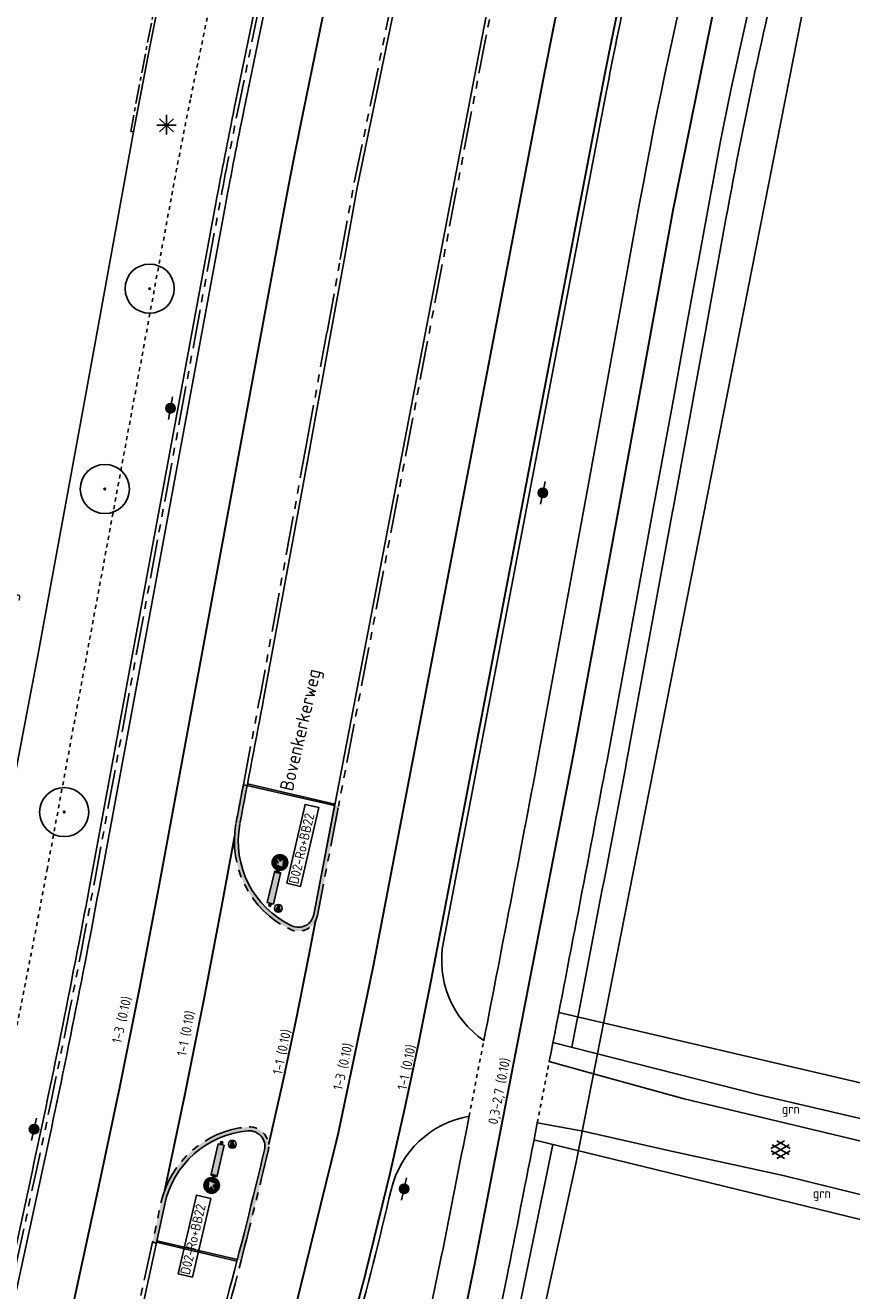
# Model space of a CAD drawing. Header units: metres. Extents: x 116958 to 118326, y 475500 to 477904.
# Tile 121 of 256: x 117555 to 117597, y 476549 to 476613. Entities that reach past the tile are written whole.
import ezdxf

# ---------------------------------------------------------------- set-up
doc = ezdxf.new("R2010")
doc.units = ezdxf.units.M
doc.header["$LTSCALE"] = 0.2
for name, pattern in [('200-03-27', [15, 1.5, -13.5]), ('200-1-1', [10, 5, -5]), ('200-1-3', [20, 5, -15]), ('CENTER', [8, 5, -1, 1, -1]), ('MATGRENS', [2, 1, -1]), ('VH-TROTTOIRBAND_130-150', [15, 5, -2, 2, -2, 2, -2]), ('VH-TROTTOIRBAND_180-200', [20, 10, -2, 2, -2, 2, -2])]:
    doc.linetypes.add(name, pattern=pattern)
doc.layers.get('0').update_dxf_attribs({"color": 6})
for name, color, linetype in [('B-WE-GR-BOOM-G', 252, 'Continuous'), ('B-WE-GR-GROENVOORZIENING-GV', 252, 'Continuous'), ('B-WE-IE-MEUBILAIR_WEGMEUBILAIR_LICHTMAST-G', 252, 'Continuous'), ('B-WE-OG-STRAATNAAM-T35', 3, 'Continuous'), ('B-WE-VH-GOOT_TEGEL-150', 252, 'CENTER'), ('B-WE-VH-KANTOPSLUITING_TROTTOIRBAND_130X150_250-G', 252, 'Continuous'), ('B-WE-VH-VERHARDING_ASFALT-GV', 252, 'Continuous'), ('N-WE-IE-MEUBILAIR_WEGMEUBILAIR_LICHTMAST-G', 2, 'Continuous'), ('N-WE-IE-MEUBILAIR_WEGMEUBILAIR_VERKEERSBORD-G', 7, 'Continuous'), ('N-WE-IE-MEUBILAIR_WEGMEUBILAIR_VERKEERSBORD-PAAL', 2, 'Continuous'), ('N-WE-IE-TERREINAFSCHEIDING_KUNSTMATIG_HEKWERK-G', 251, 'HEKWERK'), ('N-WE-VH-GOOT_TEGEL-300', 251, 'Continuous'), ('N-WE-VH-KANTOPSLUITING_ACHTERKANTBAND-G', 251, 'Continuous'), ('N-WE-VH-KANTOPSLUITING_OPSLUITBAND_80X200-G', 251, 'Continuous'), ('N-WE-VH-KANTOPSLUITING_TROTTOIRBAND_130 150-G', 251, 'VH-TROTTOIRBAND_130-150'), ('N-WE-VH-KANTOPSLUITING_TROTTOIRBAND_180 200-G', 251, 'VH-TROTTOIRBAND_180-200'), ('N-WE-VH-KANTOPSLUITING_TROTTOIRBAND_180 200-WIT', 251, 'VH-TROTTOIRBAND_180-200'), ('N-WE-VH-MATERIAALGRENS-G', 251, 'MATGRENS'), ('N-WE-VH-VERHARDING_KANT_ASFALT-G', 251, 'Continuous'), ('N-WE-VW-MARKERING_LANGS_STREEP_030_270_010-G', 1, '200-03-27'), ('N-WE-VW-MARKERING_LANGS_STREEP_100_100_010-G', 1, '200-1-1'), ('N-WE-VW-MARKERING_LANGS_STREEP_100_300_010-G', 1, '200-1-3'), ('N-WE-VW-MARKERING_LANGS_STREEP_GETROKKEN_010-G', 1, 'Continuous'), ('N-WE-VW-MARKERING_TEKST-G', 7, 'Continuous'), ('to-xx-bibcontour', 7, 'Continuous'), ('to-xx-bibkleur', 7, 'Continuous'), ('X-XX-WERKGRENS-G', 4, 'WERKGRENS')]:
    doc.layers.add(name, color=color, linetype=linetype)
doc.styles.get("Standard").update_dxf_attribs({"font": 'isocp.shx'})
doc.linetypes.add('HEKWERK', pattern='A,5,-1,[103,standaard.shx,S=0.5,R=0,X=0,Y=0],-1', length=7)
doc.linetypes.add('WERKGRENS', pattern='A,5,-2,[100,standaard.shx,S=1,R=0,X=0,Y=0],-2', length=9)

# ---------------------------------------------------------------- blocks, each defined once
blk = doc.blocks.new('BGTGV')
for p, q in [((0.0197, 0.04605), (-0.0497, 0.00595)), ((0.04330000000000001, 0.025), (-0.04330000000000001, -0.025)), ((0.04330000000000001, -0.025), (-0.04330000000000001, 0.025)), ((0.04965, 0.006), (-0.01975, 0.04605)), ((0.01965, -0.046), (-0.0494, -0.00615)), ((0.04955, -0.006050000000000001), (-0.0197, -0.046))]:
    blk.add_line(p, q)
blk = doc.blocks.new('BGT_GR')
at = {"insert": (0.04347480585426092, 0.0186015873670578), "char_height": 0.1, "attachment_point": 5, "line_spacing_factor": 0.8}
blk.add_mtext('{\\C256;grn}', dxfattribs=at)
blk = doc.blocks.new('CELQ211865')
for p, q in [((-0.5, 0), (0.5, 0)), ((0.3540000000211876, -0.3358633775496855), (-0.3539999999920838, 0.3358633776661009)), ((0.3540000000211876, 0.3358633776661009), (-0.3539999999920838, -0.3358633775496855)), ((-0.0009999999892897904, 0.5256166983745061), (0, -0.4743833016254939))]:
    blk.add_line(p, q)
blk = doc.blocks.new('Bestboom')
h = blk.add_hatch(color=256)
h.dxf.hatch_style = 1
h.paths.add_polyline_path([(41.13588697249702, -5.820766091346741e-11, 1), (-41.13588697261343, -5.820766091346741e-11, 1)])
for radius in [1260, 41.13588697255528]:
    blk.add_circle((-5.820766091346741e-11, -5.820766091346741e-11), radius)
blk = doc.blocks.new('D02ro_BB22')
at = {"layer": 'to-xx-bibkleur'}
h = blk.add_hatch(color=150, dxfattribs=at)
h.dxf.hatch_style = 1
h.paths.add_polyline_path([(0.2000096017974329, 1.149910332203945, 1), (-0.1999903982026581, 1.149910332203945, 1)])
h.paths.add_polyline_path([(-0.1899903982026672, 1.149910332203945, -1), (0.190009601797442, 1.149910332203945, -1)], flags=16)
h.paths.add_polyline_path([(-0.1833237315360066, 1.149910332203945, -1), (0.1833429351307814, 1.149910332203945, -1)], flags=0)
h.paths.add_polyline_path([(-0.01866428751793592, 1.005610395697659), (-0.01866428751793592, 1.132804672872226, 0.2226689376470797), (-0.04935049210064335, 1.182804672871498), (-0.03917649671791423, 1.140043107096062), (-0.03944257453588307, 1.137033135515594), (-0.04085942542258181, 1.134731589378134), (-0.04227627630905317, 1.132430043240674), (-0.04714544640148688, 1.132253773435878), (-0.1342483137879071, 1.19698322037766), (-0.1369922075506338, 1.200259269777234), (-0.1374345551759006, 1.202118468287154), (-0.1369922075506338, 1.203977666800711), (-0.1342483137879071, 1.207253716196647), (-0.04714544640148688, 1.271983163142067), (-0.04227627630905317, 1.271806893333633), (-0.04085942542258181, 1.269505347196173), (-0.03944257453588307, 1.267203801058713), (-0.03917649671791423, 1.264193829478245), (-0.04935049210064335, 1.221432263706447, -0.2812638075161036), (0.0006495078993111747, 1.186690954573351, -0.2812638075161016), (0.0506495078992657, 1.221432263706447), (0.04047551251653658, 1.264193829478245), (0.04074159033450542, 1.267203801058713), (0.04215844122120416, 1.269505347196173), (0.04357529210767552, 1.271806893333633), (0.04844446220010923, 1.271983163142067), (0.1355473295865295, 1.207253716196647), (0.1382912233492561, 1.203977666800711), (0.138733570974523, 1.202118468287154), (0.1382912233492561, 1.200259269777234), (0.1355473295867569, 1.19698322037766), (0.04844446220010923, 1.132253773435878), (0.04357529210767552, 1.132430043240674), (0.04215844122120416, 1.134731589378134), (0.04074159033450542, 1.137033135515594), (0.04047551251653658, 1.140043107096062), (0.0506495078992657, 1.182804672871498, 0.2226689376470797), (0.01996330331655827, 1.132804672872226), (0.01996330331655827, 1.005610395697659)], flags=0)
h = blk.add_hatch(color=255, dxfattribs=at)
h.paths.add_polyline_path([(-0.1121730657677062, 1.093688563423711), (-0.1121644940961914, 1.088958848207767), (-0.1121559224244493, 1.084229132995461), (-0.1053869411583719, 1.077484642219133), (-0.1013304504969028, 1.076140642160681), (0.08656803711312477, 1.042697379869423), (0.09467612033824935, 1.042712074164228), (0.1006814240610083, 1.045728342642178), (0.1036969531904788, 1.051734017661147), (0.103710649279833, 1.05984210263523), (0.070244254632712, 1.247736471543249), (0.06889975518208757, 1.251792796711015), (0.0621544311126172, 1.25856094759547), (0.05742471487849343, 1.258568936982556), (0.05269499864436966, 1.258576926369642), (0.002576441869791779, 1.188391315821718), (-0.07455331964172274, 1.26553544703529), (-0.1191472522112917, 1.220936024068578), (-0.0419936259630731, 1.143815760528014)], flags=0)
edge = h.paths.add_edge_path(flags=16)
edge.add_arc((9.601797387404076e-06, 1.149999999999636), 0.1831505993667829, 0, 360)
edge = h.paths.add_edge_path()
edge.add_arc((9.601797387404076e-06, 1.149999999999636), 0.1902285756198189, 0, 360)
h = blk.add_hatch(color=150, dxfattribs=at)
h.dxf.hatch_style = 1
h.paths.add_polyline_path([(-0.1831409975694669, 1.149999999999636, 1), (0.1831602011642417, 1.149999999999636, 1)])
h.paths.add_polyline_path([(0.103710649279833, 1.05984210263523), (0.1036969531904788, 1.051734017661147), (0.1006814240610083, 1.045728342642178), (0.09467612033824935, 1.042712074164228), (0.08656803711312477, 1.042697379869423), (-0.1013304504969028, 1.076140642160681), (-0.1053869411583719, 1.077484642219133), (-0.1121559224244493, 1.084229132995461), (-0.1121644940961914, 1.088958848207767), (-0.1121730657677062, 1.093688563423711), (-0.0419936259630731, 1.143815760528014), (-0.1191472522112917, 1.220936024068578), (-0.07455331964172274, 1.26553544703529), (0.002576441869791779, 1.188391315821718), (0.05269499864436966, 1.258576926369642), (0.05742471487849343, 1.258568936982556), (0.0621544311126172, 1.25856094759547), (0.06889975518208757, 1.251792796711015), (0.070244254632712, 1.247736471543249)], flags=16)
for color, points in [(250, [(-0.0800109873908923, 0.874999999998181), (0.07998901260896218, 0.874999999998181), (0.07998901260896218, 0.8999999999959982), (-0.0800109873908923, 0.8999999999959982)]), (50, [(-0.0800109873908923, 0.07500000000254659), (0.07998901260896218, 0.07500000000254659), (0.07998901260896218, 0.874999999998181), (-0.0800109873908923, 0.874999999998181)]), (253, [(-0.02501098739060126, 0.8999999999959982), (0.02503019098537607, 0.8999999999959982), (0.02503019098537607, 0.9499999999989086), (-0.02501098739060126, 0.9499999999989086)]), (253, [(-0.02501098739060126, 1.818989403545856e-12), (0.02498901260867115, 1.818989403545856e-12), (0.02498901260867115, 0.07500000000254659), (-0.02501098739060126, 0.07500000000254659)])]:
    blk.add_hatch(color=color, dxfattribs=at).paths.add_polyline_path(points)
at = {"layer": 'to-xx-bibcontour', "color": 7}
for points in [[(-0.1121730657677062, 1.093688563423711), (-0.1121644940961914, 1.088958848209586), (-0.1121559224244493, 1.084229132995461), (-0.1053869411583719, 1.077484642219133), (-0.1013304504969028, 1.076140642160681), (0.08656803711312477, 1.042697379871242), (0.09467612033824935, 1.042712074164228), (0.1006814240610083, 1.045728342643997), (0.1036969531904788, 1.051734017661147), (0.103710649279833, 1.059842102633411), (0.070244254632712, 1.247736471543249), (0.06889975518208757, 1.251792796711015), (0.0621544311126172, 1.25856094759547), (0.05742471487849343, 1.258568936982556), (0.05269499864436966, 1.258576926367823), (0.002576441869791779, 1.188391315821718), (-0.07455331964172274, 1.26553544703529), (-0.1191472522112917, 1.220936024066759), (-0.0419936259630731, 1.143815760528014)], [(-0.0800109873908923, 0.874999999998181), (0.07998901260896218, 0.874999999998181), (0.07998901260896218, 0.8999999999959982), (-0.0800109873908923, 0.8999999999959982)], [(-0.0800109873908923, 0.07500000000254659), (0.07998901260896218, 0.07500000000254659), (0.07998901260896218, 0.874999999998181), (-0.0800109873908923, 0.874999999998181)], [(-0.02501098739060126, 0.8999999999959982), (0.02503019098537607, 0.8999999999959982), (0.02503019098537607, 0.9499999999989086), (-0.02501098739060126, 0.9499999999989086)], [(-0.02501098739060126, 1.818989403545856e-12), (0.02498901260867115, 1.818989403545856e-12), (0.02498901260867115, 0.07500000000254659), (-0.02501098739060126, 0.07500000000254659)]]:
    blk.add_lwpolyline(points, close=True, dxfattribs=at)
for radius in [0.2, 0.1902285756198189, 0.1831505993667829]:
    blk.add_circle((9.601797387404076e-06, 1.149999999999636), radius, dxfattribs=at)
at = {"layer": 'to-xx-bibkleur', "color": 255}
blk.add_lwpolyline([(-0.1121730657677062, 1.093688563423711), (-0.1121644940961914, 1.088958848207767), (-0.1121559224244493, 1.084229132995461), (-0.1053869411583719, 1.077484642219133), (-0.1013304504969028, 1.076140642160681), (0.08656803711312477, 1.042697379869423), (0.09467612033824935, 1.042712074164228), (0.1006814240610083, 1.045728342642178), (0.1036969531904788, 1.051734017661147), (0.103710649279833, 1.05984210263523), (0.070244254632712, 1.247736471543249), (0.06889975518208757, 1.251792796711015), (0.0621544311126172, 1.25856094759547), (0.05742471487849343, 1.258568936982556), (0.05269499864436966, 1.258576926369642), (0.002576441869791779, 1.188391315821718), (-0.07455331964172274, 1.26553544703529), (-0.1191472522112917, 1.220936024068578), (-0.0419936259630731, 1.143815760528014)], close=True, dxfattribs=at)
at = {"layer": 'to-xx-bibkleur', "color": 250}
for points in [[(-0.0800109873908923, 0.874999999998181), (0.07998901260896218, 0.874999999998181), (0.07998901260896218, 0.8999999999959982), (-0.0800109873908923, 0.8999999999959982)], [(-0.0800109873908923, 0.07500000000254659), (0.07998901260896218, 0.07500000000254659), (0.07998901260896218, 0.874999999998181), (-0.0800109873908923, 0.874999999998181)], [(-0.02501098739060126, 0.8999999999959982), (0.02503019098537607, 0.8999999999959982), (0.02503019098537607, 0.9499999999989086), (-0.02501098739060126, 0.9499999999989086)], [(-0.02501098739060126, 1.818989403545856e-12), (0.02498901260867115, 1.818989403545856e-12), (0.02498901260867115, 0.07500000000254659), (-0.02501098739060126, 0.07500000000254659)]]:
    blk.add_lwpolyline(points, close=True, dxfattribs=at)
at = {"layer": 'to-xx-bibkleur', "color": 150}
blk.add_circle((9.601797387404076e-06, 1.149999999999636), 0.2, dxfattribs=at)
at = {"layer": 'to-xx-bibkleur', "color": 255}
for radius in [0.1902285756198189, 0.1831505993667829]:
    blk.add_circle((9.601797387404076e-06, 1.149999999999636), radius, dxfattribs=at)
blk = doc.blocks.new('Vb')
blk.add_lwpolyline([(125, -138.0000000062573), (-126.9999999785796, -138.0000000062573), (0, 184.9999999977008), (114.000000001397, -99.99999997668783), (-70.99999999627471, -100.0000000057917), (0, 100.0000000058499), (55.99999998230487, -59.99999996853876), (-12.9999999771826, -59.99999996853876), (0, -19.99999996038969), (0.9999999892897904, 30.00000002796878)])
blk.add_circle((0, 2.91038304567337e-11), 200.0000000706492)
blk = doc.blocks.new('Symblm')
h = blk.add_hatch(color=256)
edge = h.paths.add_edge_path()
edge.add_arc((0, 0), 241.1167899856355, 0, 360)
blk.add_line((-590.4664000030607, 0), (590.4664000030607, 0))
blk.add_circle((0, 0), 241.1167899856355)

msp = doc.modelspace()

# ---------------------------------------------------------------- hatches: boundary and pattern name
at = {"layer": 'N-WE-VH-KANTOPSLUITING_ACHTERKANTBAND-G'}
h = msp.add_hatch(color=252, dxfattribs=at)
h.dxf.hatch_style = 1
edge = h.paths.add_edge_path()
edge.add_line((117566.0504689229, 476574.4520664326), (117565.6768788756, 476572.496236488))
edge.add_arc((117570.5877440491, 476571.5563411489), 5.000000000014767, 169.1651316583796, 244.6471120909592)
edge.add_arc((117568.8749752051, 476567.9415904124), 1.00000000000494, 244.6471120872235, 349.0841093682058)
edge.add_line((117569.8568814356, 476567.7522226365), (117570.9280813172, 476573.3379203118))
edge.add_line((117570.9280813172, 476573.3379203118), (117570.7330492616, 476573.3828297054))
edge.add_line((117570.7330492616, 476573.3828297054), (117569.6604815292, 476567.7899994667))
edge.add_arc((117568.8749752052, 476567.9415904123), 0.7999999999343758, 244.6471120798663, 349.07705421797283, ccw=False)
edge.add_arc((117570.587744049, 476571.556341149), 4.799999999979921, 169.1651317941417, 244.64711209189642, ccw=False)
edge.add_line((117565.8733134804, 476572.4586406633), (117566.2478615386, 476574.4156192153))
edge.add_line((117566.2478615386, 476574.4156192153), (117566.0504689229, 476574.4520664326))
h = msp.add_hatch(color=252, dxfattribs=at)
h.dxf.hatch_style = 1
edge = h.paths.add_edge_path()
edge.add_line((117561.5810469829, 476550.9501203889), (117561.3855980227, 476550.9925433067))
edge.add_line((117561.3855980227, 476550.9925433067), (117561.8175304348, 476552.9825228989))
edge.add_arc((117566.7037544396, 476551.9219499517), 5.000000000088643, 95.05217097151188, 167.7536985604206, ccw=False)
edge.add_arc((117566.3515032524, 476555.9064096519), 1.000000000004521, -13.218168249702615, 95.05217096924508, ccw=False)
edge.add_arc((117323.9483667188, 476612.8426520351), 250.0000327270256, 345.45410309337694, 346.7818316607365, ccw=False)
edge.add_line((117565.9350889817, 476550.0537787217), (117565.7415075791, 476550.1040404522))
edge.add_arc((117324.0116283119, 476612.8270174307), 249.7348721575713, 345.4539371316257, 346.7820048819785)
edge.add_arc((117566.3515032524, 476555.9064096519), 0.800000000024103, 346.781831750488, 455.0521709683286)
edge.add_arc((117566.7037544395, 476551.9219499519), 4.800000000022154, 95.05217097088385, 167.7536985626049)
edge.add_line((117562.012979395, 476552.940099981), (117561.5810469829, 476550.9501203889))

# ---------------------------------------------------------------- linework, layer by layer
at = {"layer": 'B-WE-GR-GROENVOORZIENING-GV', "flags": 128}
for points in [[(117613.033, 476555.243), (117602.634, 476558.023), (117582.2356629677, 476562.767132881)], [(117581.9379593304, 476561.2334724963), (117592.496, 476558.542), (117604.529, 476555.749), (117608.309, 476554.538), (117608.091, 476553.714)], [(117580.9627530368, 476556.2418007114), (117599.823, 476551.647), (117601.961, 476550.758), (117603.111, 476549.268), (117607.145, 476550.135), (117607.153, 476550.165)]]:
    msp.add_lwpolyline(points, dxfattribs=at)
at = {"layer": 'B-WE-VH-GOOT_TEGEL-150', "flags": 128}
msp.add_lwpolyline([(117560.4190000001, 476607.9270000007), (117560.2715884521, 476607.9547459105), (117561.0784298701, 476612.2414224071), (117561.94388957, 476616.5176938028), (117562.8676123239, 476620.781736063), (117564.3988392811, 476627.420720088), (117566.2439407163, 476635.4161596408), (117568.4199682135, 476644.5982756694), (117570.9387553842, 476655.4343600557), (117571.8605025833, 476659.5532304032), (117572.8843607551, 476664.2882103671), (117573.845765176, 476669.0356901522), (117574.7666521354, 476673.9540864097), (117575.6453447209, 476678.4835017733), (117576.3740208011, 476682.8985391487), (117577.0166827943, 476686.7557581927)], dxfattribs=at)
at = {"layer": 'B-WE-VH-KANTOPSLUITING_TROTTOIRBAND_130X150_250-G', "flags": 128}
msp.add_lwpolyline([(117560.419, 476607.927), (117561.225652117, 476612.2126707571), (117562.090705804, 476616.486936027), (117563.014, 476620.749), (117564.545, 476627.387)], dxfattribs=at)
at = {"layer": 'B-WE-VH-VERHARDING_ASFALT-GV'}
for p, q in [((117558.9309999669, 476599.7409998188), (117560.4190000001, 476607.9270000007)), ((117558.931, 476599.741), (117557.887, 476594.028)), ((117557.887, 476594.028), (117555.502, 476581.084)), ((117555.502, 476581.084), (117553.037972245, 476568.2104945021)), ((117581.7469757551, 476560.2520370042), (117584.141, 476559.595)), ((117584.141, 476559.595), (117588.665, 476558.342)), ((117588.665, 476558.342), (117608.091, 476553.714)), ((117583.493, 476556.688), (117581.1329440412, 476557.1094173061)), ((117587.927, 476555.675), (117583.493, 476556.688)), ((117593.747, 476554.416), (117587.927, 476555.675)), ((117604.966, 476551.641), (117593.747, 476554.416))]:
    msp.add_line(p, q, dxfattribs=at)
at = {"layer": 'N-WE-IE-MEUBILAIR_WEGMEUBILAIR_VERKEERSBORD-G'}
for points in [[(117568.2734313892, 476569.4081818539), (117569.2175078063, 476573.4457463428), (117569.9269142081, 476573.2798706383), (117568.982837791, 476569.2423061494)], [(117562.6987952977, 476549.3724438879), (117563.6428717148, 476553.4100083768), (117564.3773607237, 476553.2382677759), (117563.4332843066, 476549.200703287)]]:
    msp.add_lwpolyline(points, close=True, dxfattribs=at)
at = {"layer": 'N-WE-IE-TERREINAFSCHEIDING_KUNSTMATIG_HEKWERK-G', "flags": 128}
msp.add_lwpolyline([(117594.2791804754, 476619.4947259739, 0.01670650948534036), (117590.8112608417, 476603.4643368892), (117589.8159723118, 476597.9836343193), (117589.8131196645, 476597.9679489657), (117589.1341196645, 476594.2399489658), (117589.1308886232, 476594.2222386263), (117588.0868886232, 476588.5092386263), (117588.0787722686, 476588.4650073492), (117585.6937722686, 476575.5210073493), (117585.6684494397, 476575.3852871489, -0.00133119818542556), (117582.9085780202, 476560.9860408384, -0.00133119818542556)], format="xyb", dxfattribs=at)
msp.add_lwpolyline([(117576.9200124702, 476531.63671593), (117581.9263843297, 476556.0070374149)], dxfattribs=at)
at = {"layer": 'N-WE-VH-GOOT_TEGEL-300', "flags": 128}
msp.add_lwpolyline([(117578.6692951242, 476686.3173812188), (117578.9686815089, 476686.2982032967), (117577.851963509, 476668.8651277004, -0.0345685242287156), (117576.9302014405, 476661.9796665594), (117567.4180238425, 476615.5765567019), (117566.0770229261, 476609.0347725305, 0.004820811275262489), (117565.1312873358, 476604.1839235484), (117558.7329276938, 476569.5932111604, -0.007708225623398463), (117555.693865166, 476554.4707748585), (117545.4852087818, 476507.4379120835), (117542.0354885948, 476491.5445163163, -0.04375844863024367), (117541.5016673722, 476489.8261203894), (117536.4464115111, 476477.4808696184, 0.02698925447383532), (117536.2798621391, 476477.0019757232), (117517.1878233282, 476410.7893752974, -0.0879636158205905), (117514.8344166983, 476405.993662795), (117514.5847198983, 476406.1607158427)], format="xyb", dxfattribs=at)
at = {"layer": 'N-WE-VH-KANTOPSLUITING_ACHTERKANTBAND-G', "flags": 128}
for points in [[(117565.8733134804, 476572.4586406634, 0.000601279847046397), (117567.1018524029, 476578.9197156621), (117569.4916551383, 476591.8897813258), (117569.4947483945, 476591.9066381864), (117570.5387747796, 476597.6197822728), (117570.5400061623, 476597.6265318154), (117571.2190166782, 476601.3545895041), (117571.2201038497, 476601.3605673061), (117571.8966741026, 476605.0862008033), (117582.560549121, 476656.5781135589), (117597.8867575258, 476725.055855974, -0.4181859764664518), (117598.2489963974, 476725.2821760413), (117600.193668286, 476724.8191902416, -0.4108888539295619), (117600.416800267, 476724.4611866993), (117588.8201679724, 476673.1718633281, 0.06059481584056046), (117587.5939528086, 476661.1111107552), (117587.6016507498, 476660.7207975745, -0.06098452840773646), (117586.3680903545, 476648.6807192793), (117579.7585016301, 476619.6576067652, 0.00861057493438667), (117577.9900957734, 476611.224196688), (117569.6604607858, 476567.7898913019)], [(117516.7554392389, 476410.9140508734), (117516.9844533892, 476411.88875725), (117535.799435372, 476477.1405041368, -0.02698925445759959), (117535.9837027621, 476477.670344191), (117541.0389586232, 476490.0155949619, 0.04375844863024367), (117541.5468661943, 476491.6505736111), (117544.9965863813, 476507.5439693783), (117555.2052427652, 476554.576832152, 0.007708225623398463), (117558.2412680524, 476569.6841550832), (117564.6396276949, 476604.274867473, -0.004820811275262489), (117565.5872082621, 476609.1351796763), (117566.9282091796, 476615.676963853), (117576.4403867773, 476662.0800737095, 0.0345685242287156), (117577.3529862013, 476668.8970909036), (117578.4717464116, 476686.3620474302), (117577.1528385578, 476686.660255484), (117577.1660079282, 476686.7392972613)], [(117565.8683440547, 476572.4322770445, 0.3402415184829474), (117568.5324214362, 476567.2186402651, 0.4900569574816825), (117569.6604815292, 476567.7899994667), (117570.7665223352, 476573.5582729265)], [(117526.3823212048, 476405.2727639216), (117528.1610999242, 476404.8422704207, 0.4153412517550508), (117528.5235192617, 476405.0644077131), (117530.0116813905, 476411.3186076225, -0.01231108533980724), (117533.1795159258, 476423.3125476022, 0.01254175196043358), (117536.3735590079, 476435.428349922), (117553.0784422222, 476505.9215656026, -0.01518644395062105), (117557.0295733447, 476520.5939642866), (117563.0728435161, 476540.59626163, 0.01567831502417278), (117567.1303084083, 476555.7234819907, 0.5110121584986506), (117566.281053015, 476556.7033015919, 0.3283072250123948), (117562.012979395, 476552.940099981), (117547.4186937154, 476485.7019630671, -0.004735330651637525), (117546.369665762, 476481.0805151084), (117540.6261840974, 476456.8435009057, -0.01201312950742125), (117537.5741171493, 476445.2164009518), (117526.164631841, 476405.6474634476, 0.4269478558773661), (117526.3823208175, 476405.2727640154)]]:
    msp.add_lwpolyline(points, format="xyb", dxfattribs=at)
for points in [[(117566.2621443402, 476574.4944238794), (117570.7481269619, 476573.4614513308)], [(117566.2356271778, 476574.417882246), (117566.0504809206, 476574.4521293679)], [(117561.5810469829, 476550.9501203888), (117561.3855980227, 476550.9925433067)], [(117565.7213965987, 476550.0265842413), (117561.588687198, 476550.9911898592)]]:
    msp.add_lwpolyline(points, dxfattribs=at)
at = {"layer": 'N-WE-VH-KANTOPSLUITING_OPSLUITBAND_80X200-G', "flags": 128}
for points in [[(117566.2357254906, 476574.4184137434), (117570.7330492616, 476573.3828297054)], [(117570.926297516, 476573.3383310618), (117570.9280813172, 476573.3379203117)], [(117565.7415075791, 476550.1040404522), (117561.6068710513, 476551.0690958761)]]:
    msp.add_lwpolyline(points, dxfattribs=at)
at = {"layer": 'N-WE-VH-KANTOPSLUITING_TROTTOIRBAND_130 150-G', "flags": 128}
for points in [[(117571.0222536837, 476601.3904269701), (117571.023331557, 476601.3963536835)], [(117570.3420328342, 476597.6557351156), (117570.3432536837, 476597.6624269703)], [(117569.2949660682, 476591.9260223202), (117569.2980328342, 476591.9427351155)]]:
    msp.add_lwpolyline(points, dxfattribs=at)
at = {"layer": 'N-WE-VH-KANTOPSLUITING_TROTTOIRBAND_180 200-G', "flags": 128}
for points in [[(117571.023331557, 476601.3963536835), (117571.7003315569, 476605.1243536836), (117582.3650288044, 476656.6202366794), (117597.6915860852, 476725.099537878, -0.4181859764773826), (117598.2953175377, 476725.4767379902), (117600.2399894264, 476725.0137521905, -0.4108888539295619), (117600.6118760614, 476724.4170796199), (117589.0152437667, 476673.1277562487, 0.06059481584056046), (117587.7939139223, 476661.1150544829), (117587.8016118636, 476660.7247413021, -0.06098452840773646), (117586.5630974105, 476648.6363092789), (117579.953508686, 476619.6131967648, 0.00861057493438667), (117578.1865164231, 476611.1865280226), (117570.9280813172, 476573.3379203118)], [(117516.8995672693, 476410.8724923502), (117535.9916060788, 476477.0850927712, -0.02698925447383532), (117536.1687862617, 476477.5945543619), (117541.2240421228, 476489.9398051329, 0.04375844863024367), (117541.7423151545, 476491.6081506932), (117545.1920353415, 476507.5015464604), (117555.4006917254, 476554.5344092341, 0.007708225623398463), (117558.4379319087, 476569.6477775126), (117564.8362915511, 476604.2384899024, -0.004820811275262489), (117565.7831341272, 476609.0950168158), (117567.1241350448, 476615.6368009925), (117576.6363126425, 476662.0399108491, 0.0345685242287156), (117577.5525771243, 476668.8843056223), (117578.6692951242, 476686.3173812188)], [(117566.0504689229, 476574.4520664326, 0.0004191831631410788), (117566.9052445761, 476578.9563975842), (117569.2949660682, 476591.9260223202)], [(117561.3855980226, 476550.9925433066), (117547.2232447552, 476485.744385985, -0.004735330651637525), (117546.1750553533, 476481.1266322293), (117540.4315736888, 476456.8896180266, -0.01201312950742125), (117537.3819464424, 476445.2718123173), (117525.9724611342, 476405.7028748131, 0.4269478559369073), (117526.3352760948, 476405.0783757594), (117528.1140548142, 476404.6478822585, 0.4153412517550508), (117528.7180870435, 476405.0181110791), (117530.2062491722, 476411.2723109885, -0.01231108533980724), (117533.3715690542, 476423.2567300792, 0.01254175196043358), (117536.5681694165, 476435.3822328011), (117553.2730526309, 476505.8754484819, -0.01518403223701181), (117557.2203280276, 476520.533810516), (117563.2642962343, 476540.5384182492, 0.00988404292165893), (117565.935088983, 476550.0537787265)]]:
    msp.add_lwpolyline(points, format="xyb", dxfattribs=at)
for points in [[(117570.3432536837, 476597.6624269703), (117571.0222536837, 476601.3904269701)], [(117569.2980328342, 476591.9427351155), (117570.3420328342, 476597.6557351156)]]:
    msp.add_lwpolyline(points, dxfattribs=at)
at = {"layer": 'N-WE-VH-KANTOPSLUITING_TROTTOIRBAND_180 200-WIT', "flags": 128}
for points in [[(117565.6768788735, 476572.4962364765, 0.0001820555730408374), (117566.0504689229, 476574.4520664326, 0.0001820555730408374)], [(117565.6711476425, 476572.4657804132, 0.3400716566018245), (117568.446782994, 476567.0379027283, 0.490095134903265), (117569.8568814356, 476567.7522226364), (117570.9280813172, 476573.3379203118)], [(117565.935088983, 476550.0537787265, 0.005793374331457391), (117567.3250096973, 476555.6777500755, 0.5110121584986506), (117566.2634404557, 476556.9025245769, 0.3283072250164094), (117561.8175304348, 476552.9825228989), (117561.3855980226, 476550.9925433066)]]:
    msp.add_lwpolyline(points, format="xyb", dxfattribs=at)
at = {"layer": 'N-WE-VH-MATERIAALGRENS-G'}
for p, q in [((117564.6750617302, 476616.1388367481), (117563.3340608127, 476609.5970525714)), ((117555.9796337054, 476570.1024971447), (117562.3779933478, 476604.6932095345))]:
    msp.add_line(p, q, dxfattribs=at)
for centre, radius, start, end in [((117817.1560191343, 476557.5660668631), 259.1000000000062, 168.4154187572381, 169.5202587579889), ((117066.7782912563, 476660.5917039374), 497.5, 347.7536985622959, 349.5202587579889), ((114880.1042083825, 477086.4906375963), 2748.917248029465, 348.9040514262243, 348.986337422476), ((114880.1042398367, 477086.4906314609), 2752.417215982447, 348.9110214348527, 348.9776769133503)]:
    msp.add_arc(centre, radius, start, end, dxfattribs=at)
at = {"layer": 'N-WE-VH-VERHARDING_KANT_ASFALT-G', "flags": 128}
for points in [[(117613.5366705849, 476721.7652723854), (117604.7849412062, 476684.5378753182, -0.05966888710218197), (117600.7063629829, 476673.3677575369), (117600.3323108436, 476672.6300858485, 0.06142010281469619), (117596.1750584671, 476661.119989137), (117586.3887415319, 476618.1476667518, 0.006500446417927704), (117585.0638215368, 476611.9593430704, 0.00211001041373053), (117584.6683978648, 476609.9434620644), (117576.3157484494, 476566.3891495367, 0.2976876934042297), (117578.3909523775, 476561.329058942, 0.00140687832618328), (117581.2682681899, 476576.3364297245), (117583.6601948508, 476589.3181775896), (117584.7041948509, 476595.0311775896), (117585.3883867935, 476598.7876781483), (117586.3836753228, 476604.2683807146, -0.03085141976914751), (117593.7498073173, 476634.1973115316)], [(117581.7469757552, 476560.2520370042, 0.001447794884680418), (117584.7103269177, 476575.7022123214), (117587.1031788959, 476588.6890028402), (117588.1503046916, 476594.4191362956), (117588.8320644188, 476598.1623107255), (117589.8273529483, 476603.643013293, -0.03395661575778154), (117597.16257724, 476633.061676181)], [(117570.5400991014, 476520.615702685, 0.006482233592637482), (117570.688886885, 476521.7758152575, -0.02392708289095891), (117572.2358336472, 476531.2152542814), (117573.8378669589, 476538.7211163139), (117573.8769748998, 476538.907666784), (117576.1739748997, 476550.0666667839), (117576.2086397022, 476550.2379621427, 0.0006519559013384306), (117577.5979225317, 476557.2707412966, 1.702354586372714e-05), (117577.6339530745, 476557.4544261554, 0.2994710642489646), (117573.6355760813, 476553.68291677, -0.01519202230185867), (117569.582235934, 476538.6295866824), (117563.5381054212, 476518.6244417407, 0.01518347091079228), (117559.6951961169, 476504.3535834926)], [(117574.0146996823, 476520.1901380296, 0.006146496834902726), (117574.1659320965, 476521.3756195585, -0.02392708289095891), (117575.658735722, 476530.4846782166), (117577.2607690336, 476537.9905402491), (117577.3051013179, 476538.2020115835), (117579.6021013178, 476549.3610115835), (117579.6413969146, 476549.555189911, 0.0006993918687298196), (117581.1329440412, 476557.109417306)]]:
    msp.add_lwpolyline(points, format="xyb", dxfattribs=at)
at = {"layer": 'N-WE-VW-MARKERING_LANGS_STREEP_030_270_010-G', "flags": 128}
msp.add_lwpolyline([(117595.4105659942, 476633.6446764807, 0.1, 0.1, 0.03081926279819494), (117588.1055141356, 476603.9556970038, 0.1, 0.1, 0), (117587.1076284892, 476598.4607141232, 0.1, 0.1, 0), (117586.4286284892, 476594.7327141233, 0.1, 0.1, 0), (117585.3816868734, 476589.0035902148, 0.1, 0.1, 0), (117582.9892975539, 476576.0193210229, 0.1, 0.1, 0), (117577.9250183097, 476549.8965760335, 0.1, 0.1, 0), (117575.5910381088, 476538.5548391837, 0.1, 0.1, 0), (117574.0745835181, 476531.4463879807, 0.1, 0.1, 0.0203282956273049), (117572.6784169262, 476523.294890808, 0.1, 0.1, 0), (117572.3029218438, 476520.3997944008, 0, 0, 0)], format="xyseb", dxfattribs=at)
at = {"layer": 'N-WE-VW-MARKERING_LANGS_STREEP_100_100_010-G', "const_width": 0.1, "flags": 128}
for points in [[(117561.9987111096, 476553.5825535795, 0.007476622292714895), (117564.9770051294, 476568.4382232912), (117565.5986894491, 476571.7991633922)], [(117567.3476787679, 476555.9937843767, 0.009993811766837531), (117569.4251055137, 476565.7662296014), (117569.7491622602, 476567.4560010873)], [(117573.5522696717, 476554.4197891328, 0.01011237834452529), (117575.7105663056, 476564.5608323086), (117575.9373771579, 476565.7435218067)]]:
    msp.add_lwpolyline(points, format="xyb", dxfattribs=at)
at = {"layer": 'N-WE-VW-MARKERING_LANGS_STREEP_100_300_010-G', "flags": 128}
for points in [[(117594.2026514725, 476726.4511163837, 0.1, 0.1, 0), (117584.6763738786, 476684.3185107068, 0.1, 0.1, 0.005043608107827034), (117582.5371708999, 476674.3928845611, 0.1, 0.1, 0), (117569.0159109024, 476608.4323296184, 0.1, 0.1, 0.004820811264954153), (117568.0812451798, 476603.6382599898, 0.1, 0.1, 0), (117561.682885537, 476569.0475475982, 0.1, 0.1, -0.007708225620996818), (117558.6255995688, 476553.8344310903, 0.1, 0.1, 0), (117543.9983369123, 476486.4443641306, 0.1, 0.1, -0.004735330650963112), (117542.9639836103, 476481.8875647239, 0.1, 0.1, 0), (117537.2205019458, 476457.6505505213, 0.1, 0.1, -0.01201312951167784), (117534.2111297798, 476446.1860998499, 0.1, 0.1, 0), (117522.616795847, 476405.9760936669, 0, 0, 0)], [(117531.9562271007, 476403.7229354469, 0.1, 0.1, 0), (117533.5625434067, 476410.4736940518, 0.1, 0.1, -0.0107573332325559), (117536.2584654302, 476420.8108790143, 0.1, 0.1, 0.01091529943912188), (117539.0428255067, 476431.5136875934, 0.1, 0.1, 0), (117556.4841243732, 476505.1145159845, 0.1, 0.1, -0.01518347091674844), (117560.379135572, 476519.5788575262, 0.1, 0.1, 0), (117566.4232660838, 476539.5840024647, 0.1, 0.1, 0.02598926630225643), (117572.715151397, 476565.1352794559, 0.1, 0.1, 0), (117581.4274571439, 476610.5649950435, 0.1, 0.1, -0.008610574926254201), (117583.1711251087, 476618.8804317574, 0.1, 0.1, 0), (117593.8438921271, 476665.7452112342, 0.1, 0.1, 0), (117594.92829079, 476670.3579383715, 0.1, 0.1, 0), (117606.374976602, 476719.0489226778, 0, 0, 0)]]:
    msp.add_lwpolyline(points, format="xyseb", dxfattribs=at)
at = {"layer": 'N-WE-VW-MARKERING_LANGS_STREEP_GETROKKEN_010-G', "const_width": 0.1, "flags": 128}
for points in [[(117613.2933051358, 476721.8224847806), (117604.541575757, 476684.5950877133, -0.05966888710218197), (117600.4833904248, 476673.4808205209), (117600.1093382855, 476672.7431488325, 0.06142010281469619), (117595.9312996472, 476661.1755016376), (117586.144982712, 476618.2031792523, 0.006500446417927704), (117584.8187018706, 476612.0084994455, 0.00211001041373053), (117584.4228720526, 476609.9905478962), (117575.9373771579, 476565.7435218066)], [(117559.4519331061, 476504.4112298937, -0.01518347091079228), (117563.2987895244, 476518.6967459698), (117569.3429200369, 476538.7018909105, 0.01587271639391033), (117573.5522696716, 476554.4197891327)]]:
    msp.add_lwpolyline(points, format="xyb", dxfattribs=at)
at = {"layer": 'X-XX-WERKGRENS-G', "flags": 128}
msp.add_lwpolyline([(117645.9663853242, 476862.6075378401), (117634.9745486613, 476865.2150530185), (117637.5486606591, 476876.0617230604), (117633.0906850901, 476878.0393465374), (117638.2837226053, 476901.0069957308, 0.007003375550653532), (117641.2261087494, 476914.9239075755), (117644.7726395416, 476932.9417067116, -0.009476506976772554), (117648.7747945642, 476951.4190745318), (117682.1397411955, 477092.4828077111), (117684.9394133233, 477091.8206182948), (117690.0154545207, 477113.1889300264), (117687.1950195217, 477113.8560303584), (117696.0764735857, 477151.4059500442), (117682.5689991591, 477154.5080338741), (117677.8712615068, 477156.5226705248), (117675.9191665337, 477151.9543160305), (117677.6024203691, 477151.2043040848), (117617.8745380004, 476891.2011208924, -0.1410305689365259), (117612.0508035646, 476885.1731991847), (117608.886315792, 476872.1622390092), (117616.6332975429, 476870.3500790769), (117594.4549859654, 476775.5814604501), (117591.6664422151, 476762.6257627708), (117557.2310340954, 476770.2356881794), (117535.94188564, 476756.7617960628), (117522.8248401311, 476758.0760174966), (117522.1217078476, 476749.7349617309), (117520.2999635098, 476747.1781605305), (117535.0378122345, 476744.547204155), (117534.9655089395, 476740.5123134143), (117573.0864720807, 476730.7334708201), (117571.946992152, 476714.5351021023), (117565.2153265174, 476668.074058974), (117554.4462307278, 476619.4050457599), (117549.0035994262, 476617.3362805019), (117546.9553010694, 476605.9113707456), (117551.0276644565, 476605.1812629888), (117550.380600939, 476598.0517402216), (117540.2436333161, 476553.0570354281), (117535.4456874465, 476554.0017690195), (117533.470884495, 476545.0516023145), (117547.5759357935, 476541.9394036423), (117533.4563802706, 476476.2125877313), (117526.6969748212, 476477.7436075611), (117522.5571394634, 476461.9108656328), (117516.7798465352, 476459.4834598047), (117507.8791049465, 476463.5151795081), (117505.8928758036, 476459.2390218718), (117469.6512052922, 476476.1070027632), (117445.5149083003, 476423.4184528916), (117445.9686146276, 476417.9860758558), (117435.0416169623, 476418.6794182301), (117428.1380578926, 476420.7704567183), (117425.4000889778, 476412.3339292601), (117423.6912071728, 476405.1972463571), (117410.8006123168, 476410.4298471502), (117409.7070606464, 476407.7657130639), (117426.749049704, 476399.8799811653), (117460.9424356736, 476387.0668797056), (117495.1022321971, 476379.2248895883), (117493.4727883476, 476372.2662860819), (117476.761843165, 476376.2170340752), (117474.3709403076, 476365.4705310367), (117490.8262021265, 476361.7614986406), (117489.0109569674, 476354.2259851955), (117492.1710390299, 476353.5189217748), (117480.280091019, 476305.318991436), (117481.5589948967, 476284.029003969), (117447.9268214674, 476135.0217256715), (117473.0638683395, 476129.3480865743), (117488.546304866, 476194.3320012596), (117500.5926364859, 476245.9149132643), (117521.6917862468, 476335.9555150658), (117536.0754364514, 476396.456346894), (117539.3398866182, 476409.1950783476), (117544.6292058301, 476407.966342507), (117544.7607202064, 476408.532470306), (117545.6389330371, 476412.3231961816), (117546.28499697, 476414.5381513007), (117547.0023001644, 476416.7585462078), (117547.7829371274, 476418.9574739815), (117548.6262666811, 476421.1331285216), (117549.5348781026, 476423.2915190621), (117550.4139506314, 476425.2695229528), (117552.6462150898, 476424.7383644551), (117556.7355973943, 476433.5626445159), (117554.559948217, 476434.5708923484), (117556.9660287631, 476439.646796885), (117557.923204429, 476441.8323553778), (117558.8280049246, 476444.0327246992), (117559.8925056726, 476446.7980407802), (117553.6169875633, 476449.0042313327), (117553.6126269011, 476449.0121732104, 0.02146643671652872), (117555.4021496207, 476455.1953863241), (117565.9672208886, 476498.5949225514), (117570.3963963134, 476517.6724418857), (117575.0561976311, 476516.7801054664), (117577.8273741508, 476530.8024524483), (117583.1172820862, 476555.018105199), (117595.7306508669, 476619.0793042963), (117602.417611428, 476639.6564392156), (117617.478818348, 476703.9645293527), (117625.499705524, 476736.6997373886), (117655.2406492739, 476731.488232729), (117659.4024322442, 476732.9563932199), (117666.8310924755, 476731.1227301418), (117669.316722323, 476741.7619809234), (117666.4014105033, 476742.3994970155, -0.4262244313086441), (117663.3903965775, 476747.3931863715), (117663.4368417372, 476747.5946109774), (117644.3122776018, 476752.0044169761, -0.1598781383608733), (117642.1776537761, 476753.2947197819), (117640.4151905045, 476755.3451024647, 0.1599712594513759), (117634.8614877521, 476758.7007377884), (117632.8983128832, 476759.152662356), (117633.5518281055, 476762.080685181), (117631.4577843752, 476762.5627358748), (117637.1731693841, 476786.5812269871), (117628.1519514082, 476788.6055680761), (117645.9663853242, 476862.6075378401)], format="xyb", dxfattribs=at)

# ---------------------------------------------------------------- block references
at = {"layer": 'B-WE-GR-BOOM-G', "xscale": 0.001, "yscale": 0.001, "zscale": 0.001}
for p in [(117561.244, 476599.8920000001), (117558.94, 476589.618), (117556.858, 476573.05)]:
    msp.add_blockref('Bestboom', p, dxfattribs=at)
at = {"layer": 'B-WE-GR-GROENVOORZIENING-GV', "xscale": 5, "yscale": 5, "zscale": 5}
for p in [(117593.9288041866, 476557.6559999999), (117595.5180385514, 476553.332)]:
    msp.add_blockref('BGT_GR', p, dxfattribs=at)
at = {"layer": 'B-WE-IE-MEUBILAIR_WEGMEUBILAIR_LICHTMAST-G'}
msp.add_blockref('CELQ211865', (117562.104, 476608.272), dxfattribs=at)
at = {"layer": 'B-WE-VH-VERHARDING_ASFALT-GV', "xscale": 10, "yscale": 10, "zscale": 10}
msp.add_blockref('BGTGV', (117593.6211143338, 476555.7385), dxfattribs=at)
at = {"layer": 'N-WE-IE-MEUBILAIR_WEGMEUBILAIR_LICHTMAST-G'}
for p, xscale, yscale, zscale, rotation in [((117562.314516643, 476593.7625597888), 0.0009999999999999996, 0.0009999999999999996, 0.0009999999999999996, 259.5202587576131), ((117581.4195595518, 476589.4211003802), 0.0009999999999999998, 0.0009999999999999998, 0.0009999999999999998, 77.77), ((117555.3080977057, 476556.7845787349), 0.0009999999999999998, 0.0009999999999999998, 0.0009999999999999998, 77.77), ((117574.2960204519, 476553.7243729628), 0.0009999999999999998, 0.0009999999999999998, 0.0009999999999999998, 77.77)]:
    msp.add_blockref('Symblm', p, dxfattribs=dict(at, xscale=xscale, yscale=yscale, zscale=zscale, rotation=rotation))
at = {"layer": 'N-WE-IE-MEUBILAIR_WEGMEUBILAIR_VERKEERSBORD-G', "xscale": 2, "yscale": 2, "zscale": 2}
for p, rotation in [((117567.4010655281, 476568.2253229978), 346.7493564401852), ((117564.951598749, 476556.1436139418), 166.7493564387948)]:
    msp.add_blockref('D02ro_BB22', p, dxfattribs=dict(at, rotation=rotation))
at = {"layer": 'N-WE-IE-MEUBILAIR_WEGMEUBILAIR_VERKEERSBORD-PAAL', "xscale": 0.001, "yscale": 0.001, "zscale": 0.001, "rotation": 347.5124881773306}
msp.add_blockref('Vb', (117567.8437435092, 476568.1152093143), dxfattribs=at)
at = {"layer": 'N-WE-IE-MEUBILAIR_WEGMEUBILAIR_VERKEERSBORD-PAAL', "xscale": 0.001, "yscale": 0.001, "zscale": 0.001}
msp.add_blockref('Vb', (117565.4841410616, 476556.0155387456), dxfattribs=at)

# ---------------------------------------------------------------- texts
at = {"layer": 'B-WE-OG-STRAATNAAM-T35', "char_height": 0.7, "attachment_point": 4, "line_spacing_factor": 0.8}
for insert, rotation in [((117552.8144628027, 476578.119612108), 77.40904938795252), ((117568.3494226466, 476574.1389625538), 76.93666266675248)]:
    msp.add_mtext('{\\C256;Bovenkerkerweg}', dxfattribs=dict(at, insert=insert, rotation=rotation))
at = {"layer": 'N-WE-IE-MEUBILAIR_WEGMEUBILAIR_VERKEERSBORD-G'}
for p in [(117568.8627911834, 476569.3279465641), (117563.2881550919, 476549.2922085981)]:
    msp.add_text('D02-Ro+BB22', height=0.5, rotation=76.83936023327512, dxfattribs=at).set_placement(p)
at = {"layer": 'N-WE-VW-MARKERING_TEKST-G'}
for s, rotation, p in [('1-3 (0.10)', 77.17053193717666, (117559.7792507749, 476561.1589795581)), ('1-1 (0.10)', 78.92840622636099, (117563.1165124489, 476560.5016280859)), ('1-1 (0.10)', 78.18643491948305, (117568.0324388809, 476559.5537854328)), ('1-3 (0.10)', 77.17053193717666, (117571.1267370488, 476558.7583347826)), ('1-1 (0.10)', 78.18643491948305, (117574.428293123, 476558.7666679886)), ('0,3-2,7 (0.10)', 79.02846702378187, (117579.0903182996, 476557.0021591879))]:
    msp.add_text(s, height=0.5, rotation=rotation, dxfattribs=at).set_placement(p)

doc.saveas('drawing.dxf')
